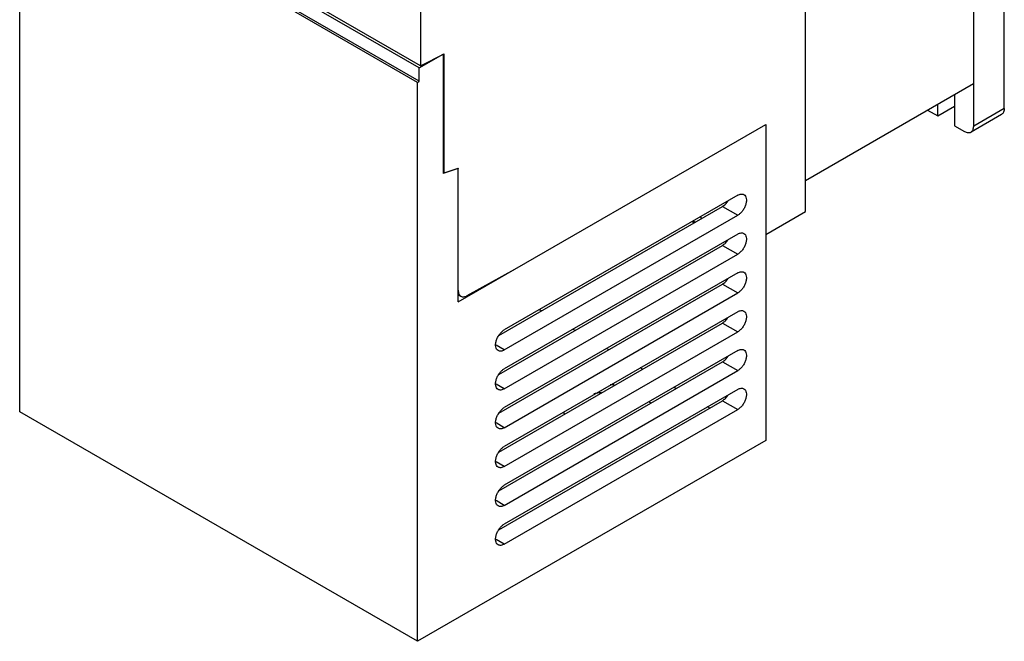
# Model space of a CAD drawing. Header units: millimetres. Extents: x 50 to 286, y 36 to 433.
# Tile 1 of 4: x 58 to 286, y 36 to 180. Entities that reach past the tile are written whole.
import ezdxf

# ---------------------------------------------------------------- set-up
doc = ezdxf.new("R2010")
doc.units = ezdxf.units.MM
doc.header["$LTSCALE"] = 30.483476
doc.layers.get('0').update_dxf_attribs({"linetype": 'CONTINUOUS'})

msp = doc.modelspace()

# ---------------------------------------------------------------- linework, layer by layer
at = {"color": 7, "linetype": 'CONTINUOUS'}
for p, q in [((285.96, 159.31), (285.96, 382.22)), ((278.88, 155.23), (278.88, 378.14)), ((278.88, 356.73), (278.84, 165.07)), ((239.99, 135.46), (239.99, 312.42)), ((151.04, 261.65), (151.04, 169.14)), ((150.72, 168.7), (58.8, 221.77)), ((151.04, 169.14), (59.12, 222.21)), ((150.72, 165.59), (58.8, 218.66)), ((150.3, 165.35), (58.38, 218.42)), ((58.39, 89.16), (58.39, 207.3)), ((150.72, 168.7), (156.26, 171.89)), ((151.04, 169.14), (156.48, 171.95)), ((156.26, 171.89), (156.26, 144.31)), ((156.48, 144.42), (156.48, 171.95)), ((150.72, 165.59), (150.72, 168.7)), ((150.3, 165.35), (150.72, 165.59)), ((150.31, 154.23), (150.3, 165.35)), ((239.99, 142.64), (278.84, 165.07)), ((274.46, 161.87), (274.46, 155.33)), ((270.58, 157.58), (270.58, 160.3)), ((270.58, 157.58), (274.46, 159.82)), ((285.96, 159.31), (278.88, 155.23)), ((268.22, 158.94), (270.58, 157.58)), ((285.33, 157.94), (278.26, 153.86)), ((159.74, 114.61), (230.8, 155.64)), ((230.8, 155.64), (230.8, 82.56)), ((274.46, 155.33), (276.76, 154.01)), ((150.31, 36.09), (150.31, 154.23)), ((159.74, 145.44), (156.26, 144.31)), ((156.48, 144.42), (156.26, 144.55)), ((156.48, 144.42), (159.74, 145.48)), ((159.69, 145.47), (159.74, 145.44)), ((159.74, 114.61), (159.74, 145.48)), ((224.34, 139.25), (170.39, 108.11)), ((169.12, 106.81), (220.8, 136.64)), ((220.8, 136.64), (224.34, 134.6)), ((170.39, 103.46), (224.34, 134.6)), ((230.8, 130.16), (239.99, 135.46)), ((213.81, 133.17), (214.31, 132.89)), ((214.47, 132.99), (213.98, 133.27)), ((215.68, 134.26), (215.97, 133.85)), ((224.34, 130.27), (170.39, 99.13)), ((169.12, 97.83), (220.8, 127.66)), ((220.8, 127.66), (224.34, 125.62)), ((170.39, 94.48), (224.34, 125.62)), ((161.82, 116.03), (172.82, 122.16)), ((224.34, 121.29), (170.39, 90.15)), ((169.13, 88.85), (220.8, 118.68)), ((220.8, 118.68), (224.34, 116.64)), ((159.74, 116.26), (160.36, 115.91)), ((170.39, 85.49), (224.34, 116.64)), ((224.34, 112.31), (170.39, 81.16)), ((178.97, 112.49), (178.47, 112.77)), ((169.13, 79.86), (220.8, 109.7)), ((220.8, 109.7), (224.34, 107.66)), ((170.39, 76.51), (224.34, 107.66)), ((186.75, 108), (186.25, 108.28)), ((170.39, 103.46), (168.48, 104.56)), ((224.34, 103.33), (170.39, 72.18)), ((194.52, 103.51), (194.03, 103.79)), ((169.13, 70.88), (220.8, 100.72)), ((220.8, 100.72), (224.34, 98.68)), ((170.39, 67.53), (224.34, 98.68)), ((202.3, 99.02), (201.81, 99.3)), ((170.39, 94.48), (168.48, 95.58)), ((224.34, 94.35), (170.39, 63.2)), ((210.08, 94.53), (209.59, 94.81)), ((169.13, 61.9), (220.8, 91.74)), ((220.8, 91.74), (224.34, 89.7)), ((150.31, 36.09), (58.39, 89.16)), ((170.39, 58.55), (224.34, 89.7)), ((217.86, 90.04), (217.37, 90.32)), ((170.39, 85.49), (168.48, 86.6)), ((230.8, 82.56), (150.31, 36.09)), ((170.39, 76.51), (168.48, 77.62)), ((170.39, 67.53), (168.48, 68.64)), ((170.39, 58.55), (168.48, 59.66))]:
    msp.add_line(p, q, dxfattribs=at)
for centre, radius, start, end in [((195.27, 76.19), 19.21, 88.4254, 91.2744), ((198.95, 84.45), 8.53, 51.6694, 55.3548), ((187.87, 88.99), 3.71, 177.9149, 179.9938), ((187.88, 88.99), 3.71, 180.0001, 186.1142)]:
    msp.add_arc(centre, radius, start, end, dxfattribs=at)
for points, knots in [([(274.4, 162.43), (274.41, 162.39), (274.45, 162.2), (274.46, 162.01), (274.46, 161.87)], [0, 0, 0, 0, 0.260118, 1, 1, 1, 1]), ([(285.96, 159.31), (285.96, 159.03), (285.89, 158.61), (285.62, 158.15), (285.43, 158), (285.33, 157.94)], [0, 0, 0, 0, 0.547751, 0.781595, 1, 1, 1, 1]), ([(278.26, 153.86), (278.36, 153.92), (278.55, 154.07), (278.82, 154.52), (278.88, 154.95), (278.88, 155.23)], [0, 0, 0, 0, 0.218405, 0.452249, 1, 1, 1, 1]), ([(276.76, 154.01), (277.01, 153.86), (277.41, 153.71), (277.94, 153.72), (278.16, 153.8), (278.26, 153.86)], [0, 0, 0, 0, 0.54775, 0.781594, 1, 1, 1, 1]), ([(224.34, 139.25), (224.46, 139.33), (224.71, 139.44), (225.09, 139.54), (225.45, 139.53), (225.67, 139.45), (225.76, 139.4)], [0, 0, 0, 0, 0.289545, 0.549136, 0.782277, 1, 1, 1, 1]), ([(225.76, 139.4), (225.91, 139.31), (226.16, 139.05), (226.35, 138.49), (226.37, 137.82), (226.22, 137.09), (225.91, 136.34), (225.48, 135.64), (224.96, 135.04), (224.55, 134.72), (224.34, 134.6)], [0, 0, 0, 0, 0.086927, 0.186392, 0.30378, 0.437588, 0.582084, 0.729392, 0.871175, 1, 1, 1, 1]), ([(220.8, 136.64), (221.05, 136.79), (221.53, 137.18), (221.92, 137.66), (222.09, 137.92)], [0, 0, 0, 0, 0.474879, 1, 1, 1, 1]), ([(224.34, 130.27), (224.46, 130.34), (224.71, 130.46), (225.09, 130.56), (225.45, 130.55), (225.67, 130.47), (225.76, 130.41)], [0, 0, 0, 0, 0.289545, 0.549136, 0.782277, 1, 1, 1, 1]), ([(225.76, 130.41), (225.91, 130.33), (226.16, 130.07), (226.35, 129.51), (226.37, 128.84), (226.22, 128.1), (225.91, 127.36), (225.48, 126.65), (224.96, 126.06), (224.55, 125.74), (224.34, 125.62)], [0, 0, 0, 0, 0.086927, 0.186392, 0.30378, 0.437588, 0.582084, 0.729392, 0.871175, 1, 1, 1, 1]), ([(220.8, 127.66), (221.05, 127.81), (221.53, 128.19), (221.92, 128.67), (222.09, 128.94)], [0, 0, 0, 0, 0.474879, 1, 1, 1, 1]), ([(224.34, 121.29), (224.46, 121.36), (224.71, 121.48), (225.09, 121.57), (225.45, 121.56), (225.67, 121.49), (225.76, 121.43)], [0, 0, 0, 0, 0.289539, 0.549131, 0.782271, 1, 1, 1, 1]), ([(225.76, 121.43), (225.91, 121.35), (226.16, 121.09), (226.35, 120.53), (226.37, 119.86), (226.22, 119.12), (225.91, 118.37), (225.48, 117.67), (224.96, 117.08), (224.55, 116.76), (224.34, 116.64)], [0, 0, 0, 0, 0.086934, 0.1864, 0.303784, 0.43759, 0.582091, 0.7294, 0.871175, 1, 1, 1, 1]), ([(220.8, 118.68), (221.05, 118.83), (221.53, 119.21), (221.92, 119.69), (222.09, 119.96)], [0, 0, 0, 0, 0.474874, 1, 1, 1, 1]), ([(159.74, 117.28), (159.74, 116.99), (159.8, 116.57), (160.07, 116.12), (160.26, 115.96), (160.36, 115.91)], [0, 0, 0, 0, 0.54775, 0.781591, 1, 1, 1, 1]), ([(160.36, 115.91), (160.46, 115.85), (160.68, 115.77), (161.19, 115.75), (161.58, 115.9), (161.82, 116.03)], [0, 0, 0, 0, 0.219362, 0.45361, 1, 1, 1, 1]), ([(224.34, 112.31), (224.46, 112.38), (224.71, 112.5), (225.09, 112.59), (225.45, 112.58), (225.67, 112.5), (225.76, 112.45)], [0, 0, 0, 0, 0.289539, 0.549131, 0.782271, 1, 1, 1, 1]), ([(225.76, 112.45), (225.91, 112.37), (226.16, 112.1), (226.35, 111.55), (226.37, 110.88), (226.22, 110.14), (225.91, 109.39), (225.48, 108.69), (224.96, 108.09), (224.55, 107.78), (224.34, 107.66)], [0, 0, 0, 0, 0.086934, 0.1864, 0.303784, 0.43759, 0.582091, 0.7294, 0.871175, 1, 1, 1, 1]), ([(220.8, 109.7), (221.05, 109.84), (221.53, 110.23), (221.92, 110.71), (222.09, 110.98)], [0, 0, 0, 0, 0.474874, 1, 1, 1, 1]), ([(168.97, 103.32), (168.83, 103.4), (168.57, 103.66), (168.38, 104.22), (168.36, 104.89), (168.51, 105.62), (168.82, 106.37), (169.25, 107.08), (169.77, 107.67), (170.18, 107.99), (170.39, 108.11)], [0, 0, 0, 0, 0.086927, 0.186392, 0.30378, 0.437588, 0.582084, 0.729392, 0.871175, 1, 1, 1, 1]), ([(170.39, 103.46), (170.27, 103.38), (170.02, 103.27), (169.64, 103.17), (169.28, 103.18), (169.06, 103.26), (168.97, 103.32)], [0, 0, 0, 0, 0.289545, 0.549136, 0.782277, 1, 1, 1, 1]), ([(224.34, 103.33), (224.46, 103.4), (224.71, 103.52), (225.09, 103.61), (225.45, 103.6), (225.67, 103.52), (225.76, 103.47)], [0, 0, 0, 0, 0.289539, 0.549131, 0.782271, 1, 1, 1, 1]), ([(225.76, 103.47), (225.91, 103.39), (226.16, 103.12), (226.35, 102.57), (226.37, 101.9), (226.22, 101.16), (225.91, 100.41), (225.48, 99.71), (224.96, 99.11), (224.55, 98.8), (224.34, 98.68)], [0, 0, 0, 0, 0.086934, 0.1864, 0.303784, 0.43759, 0.582091, 0.7294, 0.871175, 1, 1, 1, 1]), ([(220.8, 100.72), (221.05, 100.86), (221.53, 101.25), (221.92, 101.73), (222.09, 102)], [0, 0, 0, 0, 0.474874, 1, 1, 1, 1]), ([(168.97, 94.33), (168.83, 94.42), (168.57, 94.68), (168.38, 95.24), (168.36, 95.91), (168.51, 96.64), (168.82, 97.39), (169.25, 98.09), (169.77, 98.69), (170.18, 99), (170.39, 99.13)], [0, 0, 0, 0, 0.086927, 0.186392, 0.30378, 0.437588, 0.582084, 0.729392, 0.871175, 1, 1, 1, 1]), ([(170.39, 94.48), (170.27, 94.4), (170.02, 94.28), (169.64, 94.19), (169.28, 94.2), (169.06, 94.28), (168.97, 94.33)], [0, 0, 0, 0, 0.289545, 0.549136, 0.782277, 1, 1, 1, 1]), ([(192.74, 93.6), (192.6, 93.58), (192.05, 93.5), (191.5, 93.39), (191.09, 93.3)], [0, 0, 0, 0, 0.252928, 1, 1, 1, 1]), ([(224.34, 94.35), (224.46, 94.42), (224.71, 94.54), (225.09, 94.63), (225.45, 94.62), (225.67, 94.54), (225.76, 94.49)], [0, 0, 0, 0, 0.289539, 0.549131, 0.782271, 1, 1, 1, 1]), ([(225.76, 94.49), (225.91, 94.41), (226.16, 94.14), (226.35, 93.59), (226.37, 92.92), (226.22, 92.18), (225.91, 91.43), (225.48, 90.73), (224.96, 90.13), (224.55, 89.82), (224.34, 89.7)], [0, 0, 0, 0, 0.086934, 0.1864, 0.303784, 0.43759, 0.582091, 0.7294, 0.871175, 1, 1, 1, 1]), ([(220.8, 91.74), (221.05, 91.88), (221.53, 92.27), (221.92, 92.75), (222.09, 93.02)], [0, 0, 0, 0, 0.474874, 1, 1, 1, 1]), ([(168.97, 85.35), (168.83, 85.43), (168.57, 85.7), (168.38, 86.25), (168.36, 86.92), (168.51, 87.66), (168.82, 88.41), (169.25, 89.11), (169.77, 89.71), (170.18, 90.02), (170.39, 90.15)], [0, 0, 0, 0, 0.086934, 0.1864, 0.303784, 0.43759, 0.582091, 0.7294, 0.871175, 1, 1, 1, 1]), ([(170.39, 85.49), (170.27, 85.42), (170.02, 85.3), (169.64, 85.21), (169.28, 85.22), (169.06, 85.3), (168.97, 85.35)], [0, 0, 0, 0, 0.289539, 0.549131, 0.782271, 1, 1, 1, 1]), ([(168.97, 76.37), (168.83, 76.45), (168.57, 76.72), (168.38, 77.27), (168.36, 77.94), (168.51, 78.68), (168.82, 79.43), (169.25, 80.13), (169.77, 80.73), (170.18, 81.04), (170.39, 81.16)], [0, 0, 0, 0, 0.086934, 0.1864, 0.303784, 0.43759, 0.582091, 0.7294, 0.871175, 1, 1, 1, 1]), ([(170.39, 76.51), (170.27, 76.44), (170.02, 76.32), (169.64, 76.23), (169.28, 76.24), (169.06, 76.32), (168.97, 76.37)], [0, 0, 0, 0, 0.289539, 0.549131, 0.782271, 1, 1, 1, 1]), ([(168.97, 67.39), (168.83, 67.47), (168.57, 67.74), (168.38, 68.29), (168.36, 68.96), (168.51, 69.7), (168.82, 70.45), (169.25, 71.15), (169.77, 71.75), (170.18, 72.06), (170.39, 72.18)], [0, 0, 0, 0, 0.086934, 0.1864, 0.303784, 0.43759, 0.582091, 0.7294, 0.871175, 1, 1, 1, 1]), ([(170.39, 67.53), (170.27, 67.46), (170.02, 67.34), (169.64, 67.25), (169.28, 67.26), (169.06, 67.34), (168.97, 67.39)], [0, 0, 0, 0, 0.289539, 0.549131, 0.782271, 1, 1, 1, 1]), ([(168.97, 58.41), (168.83, 58.49), (168.57, 58.75), (168.38, 59.31), (168.36, 59.98), (168.51, 60.72), (168.82, 61.47), (169.25, 62.17), (169.77, 62.76), (170.18, 63.08), (170.39, 63.2)], [0, 0, 0, 0, 0.086934, 0.1864, 0.303784, 0.43759, 0.582091, 0.7294, 0.871175, 1, 1, 1, 1]), ([(170.39, 58.55), (170.27, 58.48), (170.02, 58.36), (169.64, 58.27), (169.28, 58.28), (169.06, 58.35), (168.97, 58.41)], [0, 0, 0, 0, 0.289539, 0.549131, 0.782271, 1, 1, 1, 1])]:
    msp.add_open_spline(points, degree=3, knots=knots, dxfattribs=at)

doc.saveas('drawing.dxf')
